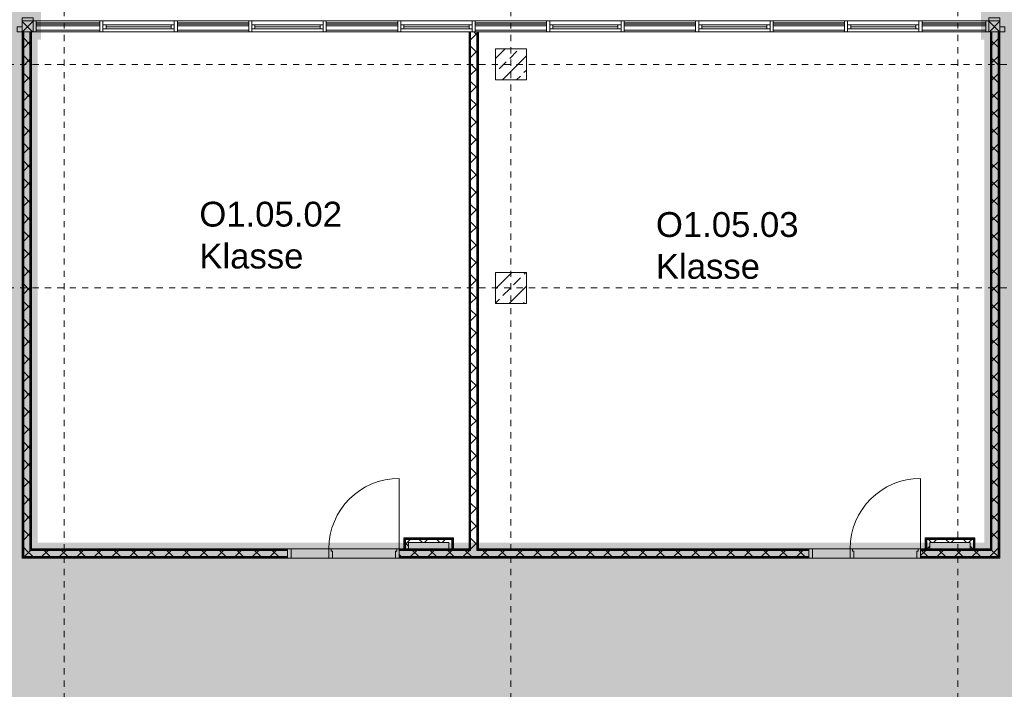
# Model space of a CAD drawing. Header units: metres. Extents: x -52 to 123, y -78 to 33.
# Tile 84 of 112: x 33 to 49, y -14 to -3. Entities that reach past the tile are written whole.
import ezdxf

# ---------------------------------------------------------------- set-up
doc = ezdxf.new("R2010")
doc.units = ezdxf.units.M
doc.linetypes.add('Rasterlinie', pattern=[0.019, 0.01, -0.003, 0.003, -0.003])
doc.linetypes.add('Über Schnittebene 1', pattern=[0.001, 0, -0.001])
for name, color, linetype, lineweight in [('A_Detailelemente', 7, 'Continuous', 9), ('A_Fassadenelemente', 7, 'Continuous', 9), ('A_Fassadenpfosten', 7, 'Continuous', 9), ('A_Geschossdecken', 7, 'Continuous', 9), ('A_Raster', 7, 'Continuous', 9), ('A_Räume_Beschriftung', 7, 'Continuous', 9), ('A_Tragwerksstützen', 7, 'Continuous', 9), ('A_Tragwerksstützen_Stahlbeton', 7, 'Continuous', 9), ('A_Türen', 7, 'Continuous', 9), ('A_Türen_Rahmen', 7, 'Continuous', 9), ('A_Wände', 7, 'Continuous', 9), ('A_Wände_Schraffur', 7, 'Continuous', 18)]:
    doc.layers.add(name, color=color, linetype=linetype, lineweight=lineweight)
doc.styles.add('Arial_B', font='txt', dxfattribs={"height": 0.4})
pattern_1 = [(45, (1.421, 2.104), (-0.14142136, 0.14142136), []), (135, (1.421, 2.104), (-0.14142136, -0.14142136), [])]

# ---------------------------------------------------------------- blocks, each defined once
blk = doc.blocks.new('STB Stütze - rechteckig - STB 50 x 50-V6-BS_Übersicht_O1_BRANDSCHUTZ')
at = {"layer": 'A_Tragwerksstützen'}
h = blk.add_hatch(dxfattribs=at)
h.set_pattern_fill('FP_10', color=256, style=0, pattern_type=2)
h.set_pattern_definition([(45, (-39.735, 6.001), (-0.2283955, 0.2283955), []), (45, (-39.507, 6.001), (-0.2283955, 0.2283955), [0.161, -0.081])])
h.paths.add_polyline_path([(0.242, -0.25), (0.25, -0.25), (0.25, 0.25), (-0.25, 0.25), (-0.25, -0.25), (0.173, -0.25)], flags=0)
at = {"layer": 'A_Tragwerksstützen_Stahlbeton', "lineweight": 18}
for p, q in [((0.25, 0.25), (-0.25, 0.25)), ((-0.25, 0.25), (-0.25, -0.25)), ((0.25, -0.25), (0.25, 0.25)), ((-0.25, -0.25), (0.25, -0.25))]:
    blk.add_line(p, q, dxfattribs=at)
blk = doc.blocks.new('STB Stütze - rechteckig - STB 50 x 50-V7-BS_Übersicht_O1_BRANDSCHUTZ')
at = {"layer": 'A_Tragwerksstützen'}
h = blk.add_hatch(dxfattribs=at)
h.set_pattern_fill('FP_11', color=256, style=0, pattern_type=2)
h.set_pattern_definition([(45, (-39.735, 9.601), (-0.2283955, 0.2283955), []), (45, (-39.507, 9.601), (-0.2283955, 0.2283955), [0.161, -0.081])])
h.paths.add_polyline_path([(0.25, -0.25), (0.25, 0.25), (-0.25, 0.25), (-0.25, -0.25)], flags=0)
at = {"layer": 'A_Tragwerksstützen_Stahlbeton', "lineweight": 18}
for p, q in [((0.25, 0.25), (-0.25, 0.25)), ((-0.25, 0.25), (-0.25, -0.25)), ((0.25, -0.25), (0.25, 0.25)), ((-0.25, -0.25), (0.25, -0.25))]:
    blk.add_line(p, q, dxfattribs=at)
blk = doc.blocks.new('Pfosten rechteckig - 80x80-4356876-BS_Übersicht_O1_BRANDSCHUTZ')
at = {"layer": 'A_Fassadenpfosten'}
for p, q in [((0, 0.04), (-0.08, 0.04)), ((-0.08, 0.04), (-0.08, -0.04)), ((0, -0.04), (0, 0.04)), ((-0.08, -0.04), (0, -0.04))]:
    blk.add_line(p, q, dxfattribs=at)
blk = doc.blocks.new('Pfosten rechteckig - 80x80-1804618-BS_Übersicht_O1_BRANDSCHUTZ')
at = {"layer": 'A_Fassadenpfosten'}
for p, q in [((0, 0.04), (-0.08, 0.04)), ((-0.08, 0.04), (-0.08, -0.04)), ((0, -0.04), (0, 0.04)), ((-0.08, -0.04), (0, -0.04))]:
    blk.add_line(p, q, dxfattribs=at)
blk = doc.blocks.new('GSH_Tuer_I_1flg_SZ_OL_SL - 1800_1135x3200_2135_Voll-4240665-BS_Übersicht_O1_BRANDSCHUTZ')
at = {"layer": 'A_Türen'}
for p, q in [((0.9, 1.224), (0.9, 0.089)), ((-0.235, 0.089), (-0.9, 0.089))]:
    blk.add_line(p, q, dxfattribs=at)
at = {"layer": 'A_Türen', "linetype": 'Über Schnittebene 1'}
for p, q in [((-0.9, 0.089), (0.9, 0.089)), ((0.9, -0.061), (-0.9, -0.061))]:
    blk.add_line(p, q, dxfattribs=at)
at = {"layer": 'A_Türen'}
blk.add_arc((0.9, 0.089), 1.135, 90, 180, dxfattribs=at)
at = {"layer": 'A_Türen_Rahmen'}
for p, q in [((-0.84, 0.089), (-0.9, 0.089)), ((-0.84, -0.061), (-0.84, 0.089)), ((-0.235, 0.089), (-0.84, 0.089)), ((-0.195, 0.089), (-0.235, 0.089)), ((-0.235, 0.089), (-0.235, -0.061)), ((-0.195, 0.049), (-0.195, 0.089)), ((-0.175, 0.049), (-0.195, 0.049)), ((-0.175, -0.061), (-0.175, 0.049)), ((0.86, 0.049), (0.84, 0.049)), ((0.84, 0.049), (0.84, -0.061)), ((0.9, 0.089), (0.86, 0.089)), ((0.86, 0.089), (0.86, 0.049)), ((-0.9, -0.061), (-0.84, -0.061)), ((-0.84, -0.061), (-0.235, -0.061)), ((-0.235, -0.061), (-0.175, -0.061)), ((0.84, -0.061), (0.9, -0.061))]:
    blk.add_line(p, q, dxfattribs=at)
blk = doc.blocks.new('GSH_Tuer_I_1flg_SZ_OL_SL - 1800_1135x3200_2135_Voll-4283939-BS_Übersicht_O1_BRANDSCHUTZ')
at = {"layer": 'A_Türen'}
for p, q in [((0.9, 1.224), (0.9, 0.089)), ((-0.235, 0.089), (-0.9, 0.089))]:
    blk.add_line(p, q, dxfattribs=at)
at = {"layer": 'A_Türen', "linetype": 'Über Schnittebene 1'}
for p, q in [((-0.9, 0.089), (0.9, 0.089)), ((0.9, -0.061), (-0.9, -0.061))]:
    blk.add_line(p, q, dxfattribs=at)
at = {"layer": 'A_Türen'}
blk.add_arc((0.9, 0.089), 1.135, 90, 180, dxfattribs=at)
at = {"layer": 'A_Türen_Rahmen'}
for p, q in [((-0.84, 0.089), (-0.9, 0.089)), ((-0.84, -0.061), (-0.84, 0.089)), ((-0.235, 0.089), (-0.84, 0.089)), ((-0.195, 0.089), (-0.235, 0.089)), ((-0.235, 0.089), (-0.235, -0.061)), ((-0.195, 0.049), (-0.195, 0.089)), ((-0.175, 0.049), (-0.195, 0.049)), ((-0.175, -0.061), (-0.175, 0.049)), ((0.86, 0.049), (0.84, 0.049)), ((0.84, 0.049), (0.84, -0.061)), ((0.9, 0.089), (0.86, 0.089)), ((0.86, 0.089), (0.86, 0.049)), ((-0.9, -0.061), (-0.84, -0.061)), ((-0.84, -0.061), (-0.235, -0.061)), ((-0.235, -0.061), (-0.175, -0.061)), ((0.84, -0.061), (0.9, -0.061))]:
    blk.add_line(p, q, dxfattribs=at)
blk = doc.blocks.new('Pfosten rechteckig - 176x176_WD-3765774-BS_Übersicht_O1_BRANDSCHUTZ')
at = {"layer": 'A_Fassadenpfosten'}
h = blk.add_hatch(dxfattribs=at)
h.set_pattern_fill('FP_54', color=256, style=0, pattern_type=2)
h.set_pattern_definition([(225, (-5.477, 31.97), (0.1414214, -0.1414214), []), (135, (-5.477, 31.97), (-0.1414214, -0.1414214), [])])
h.paths.add_polyline_path([(0, -0.027), (-0.001, -0.066), (-0.176, -0.066), (-0.176, 0.11), (0, 0.109), (0, -0.015)], flags=0)
for p, q in [((-0.176, 0.11), (0, 0.11)), ((-0.176, -0.066), (-0.176, 0.11)), ((0, 0.11), (0, -0.066)), ((0, -0.066), (-0.176, -0.066))]:
    blk.add_line(p, q, dxfattribs=at)
blk = doc.blocks.new('Pfosten rechteckig - 176x176_WD-3770150-BS_Übersicht_O1_BRANDSCHUTZ')
at = {"layer": 'A_Fassadenpfosten'}
h = blk.add_hatch(dxfattribs=at)
h.set_pattern_fill('FP_55', color=256, style=0, pattern_type=2)
h.set_pattern_definition([(225, (-5.477, 47.501), (0.14142136, -0.14142136), []), (135, (-5.477, 47.501), (-0.14142136, -0.14142136), [])])
h.paths.add_polyline_path([(0, 0.015), (0, -0.111), (-0.176, -0.109), (-0.176, 0.065), (0, 0.065), (0, 0.016)], flags=0)
for p, q in [((-0.176, 0.065), (0, 0.065)), ((-0.176, -0.111), (-0.176, 0.065)), ((0, 0.065), (0, -0.111)), ((0, -0.111), (-0.176, -0.111))]:
    blk.add_line(p, q, dxfattribs=at)
blk = doc.blocks.new('Pfosten rechteckig - 50x176-3765261-BS_Übersicht_O1_BRANDSCHUTZ')
at = {"layer": 'A_Fassadenpfosten'}
for p, q in [((-0.05, 0.0655), (0, 0.0655)), ((-0.05, -0.1105), (-0.05, 0.0655)), ((0, 0.0655), (0, -0.1105)), ((0, -0.1105), (-0.05, -0.1105))]:
    blk.add_line(p, q, dxfattribs=at)
blk = doc.blocks.new('Pfosten rechteckig - 50x176-3765381-BS_Übersicht_O1_BRANDSCHUTZ')
at = {"layer": 'A_Fassadenpfosten'}
for p, q in [((-0.05, 0.1105), (0, 0.1105)), ((-0.05, -0.0655), (-0.05, 0.1105)), ((0, 0.1105), (0, -0.0655)), ((0, -0.0655), (-0.05, -0.0655))]:
    blk.add_line(p, q, dxfattribs=at)
blk = doc.blocks.new('Pfosten rechteckig - 125x176-V354-BS_Übersicht_O1_BRANDSCHUTZ')
at = {"layer": 'A_Fassadenpfosten'}
for p, q in [((47.781, -3.197), (48.807, -3.197)), ((47.781, -3.373), (48.807, -3.373))]:
    blk.add_line(p, q, dxfattribs=at)
blk = doc.blocks.new('Pfosten rechteckig - 50x176-3770182-BS_Übersicht_O1_BRANDSCHUTZ')
at = {"layer": 'A_Fassadenpfosten'}
for p, q in [((0, 0.0655), (-0.05, 0.0655)), ((-0.05, 0.0655), (-0.05, -0.1105)), ((0, -0.1105), (0, 0.0655)), ((-0.05, -0.1105), (0, -0.1105))]:
    blk.add_line(p, q, dxfattribs=at)
blk = doc.blocks.new('Pfosten rechteckig - 125x176-1782135-BS_Übersicht_O1_BRANDSCHUTZ')
at = {"layer": 'A_Fassadenpfosten'}
for p, q in [((66.981, -3.197), (68.131, -3.197)), ((66.981, -3.373), (68.131, -3.373))]:
    blk.add_line(p, q, dxfattribs=at)
blk = doc.blocks.new('Pfosten rechteckig - 125x176-V41-BS_Übersicht_O1_BRANDSCHUTZ')
at = {"layer": 'A_Fassadenpfosten'}
for p, q in [((60.981, -3.197), (62.131, -3.197)), ((61.031, -3.373), (62.131, -3.373))]:
    blk.add_line(p, q, dxfattribs=at)
blk = doc.blocks.new('Pfosten rechteckig - 125x176-V42-BS_Übersicht_O1_BRANDSCHUTZ')
at = {"layer": 'A_Fassadenpfosten'}
for p, q in [((59.781, -3.197), (60.931, -3.197)), ((59.781, -3.373), (60.881, -3.373))]:
    blk.add_line(p, q, dxfattribs=at)
blk = doc.blocks.new('Pfosten rechteckig - 125x176-3770850-BS_Übersicht_O1_BRANDSCHUTZ')
at = {"layer": 'A_Fassadenpfosten'}
for p, q in [((53.907, -3.197), (54.931, -3.197)), ((53.907, -3.373), (54.931, -3.373))]:
    blk.add_line(p, q, dxfattribs=at)
blk = doc.blocks.new('Systemelement - Verglasung-3770914-BS_Übersicht_O1_BRANDSCHUTZ')
at = {"layer": 'A_Fassadenelemente'}
for p, q in [((0.513, 0.015), (-0.513, 0.015)), ((-0.513, 0.015), (-0.513, -0.015)), ((0.513, -0.015), (0.513, 0.015)), ((-0.513, -0.015), (0.513, -0.015))]:
    blk.add_line(p, q, dxfattribs=at)
blk = doc.blocks.new('GSH_Fassade_Fenster_1flg - GSH_Fassade_Fenster_1flg-6000004-BS_Übersicht_O1_BRANDSCHUTZ')
at = {"layer": 'A_Fassadenelemente'}
for p, q in [((-0.525, 0.06), (-0.575, 0.06)), ((-0.575, 0.06), (-0.575, 0)), ((-0.575, 0), (-0.525, 0)), ((-0.525, 0), (-0.525, 0.06)), ((-0.525, 0.06), (0.525, 0.06)), ((0.525, 0.03), (-0.525, 0.03)), ((0.525, 0), (-0.525, 0)), ((0.575, 0.06), (0.525, 0.06)), ((0.525, 0.06), (0.525, 0)), ((0.525, 0), (0.575, 0)), ((0.575, 0), (0.575, 0.06))]:
    blk.add_line(p, q, dxfattribs=at)
blk = doc.blocks.new('Systemelement - Verglasung-1782333-BS_Übersicht_O1_BRANDSCHUTZ')
at = {"layer": 'A_Fassadenelemente'}
for p, q in [((0.575, 0.015), (-0.575, 0.015)), ((-0.575, 0.015), (-0.575, -0.015)), ((0.575, -0.015), (0.575, 0.015)), ((-0.575, -0.015), (0.575, -0.015))]:
    blk.add_line(p, q, dxfattribs=at)
blk = doc.blocks.new('Systemelement - Verglasung-3770847-BS_Übersicht_O1_BRANDSCHUTZ')
at = {"layer": 'A_Fassadenelemente'}
for p, q in [((0.512, 0.015), (-0.512, 0.015)), ((-0.512, 0.015), (-0.512, -0.015)), ((0.512, -0.015), (0.512, 0.015)), ((-0.512, -0.015), (0.512, -0.015))]:
    blk.add_line(p, q, dxfattribs=at)
blk = doc.blocks.new('Pfosten rechteckig - 25x175-3770851-BS_Übersicht_O1_BRANDSCHUTZ')
at = {"layer": 'A_Fassadenpfosten'}
for p, q in [((53.907, -3.225), (54.931, -3.225)), ((54.931, -3.345), (53.907, -3.345))]:
    blk.add_line(p, q, dxfattribs=at)
blk = doc.blocks.new('Pfosten rechteckig - 25x175-1673964-BS_Übersicht_O1_BRANDSCHUTZ')
at = {"layer": 'A_Fassadenpfosten'}
for p, q in [((56.181, -3.225), (57.331, -3.225)), ((57.331, -3.345), (56.181, -3.345))]:
    blk.add_line(p, q, dxfattribs=at)
blk = doc.blocks.new('Pfosten rechteckig - 25x175-V355-BS_Übersicht_O1_BRANDSCHUTZ')
at = {"layer": 'A_Fassadenpfosten'}
for p, q in [((47.781, -3.225), (48.807, -3.225)), ((48.807, -3.345), (47.781, -3.345))]:
    blk.add_line(p, q, dxfattribs=at)
blk = doc.blocks.new('Pfosten rechteckig - 50x176-1782326-BS_Übersicht_O1_BRANDSCHUTZ')
at = {"layer": 'A_Fassadenpfosten'}
for p, q in [((-0.025, 0.0655), (0.025, 0.0655)), ((-0.025, -0.1105), (-0.025, 0.0655)), ((0.025, 0.0655), (0.025, -0.1105)), ((0.025, -0.1105), (-0.025, -0.1105))]:
    blk.add_line(p, q, dxfattribs=at)

msp = doc.modelspace()

# ---------------------------------------------------------------- hatches: boundary and pattern name
at = {"layer": 'A_Detailelemente', "true_color": 0xc2e2c4}
for points in [[(32.477, -33.197), (33.206, -33.197), (33.206, -16.347), (49.032, -16.347), (49.032, -11.847), (33.28, -11.847), (33.28, 21.913), (28.606, 21.913), (28.606, -3.447), (28.626, -3.447), (28.626, -7.947), (28.606, -7.947), (28.606, -33.197), (32.206, -33.197)], [(49.106, -33.267), (53.706, -33.267), (53.706, -16.422), (54.28, -16.422), (54.28, -11.847), (53.68, -11.847), (53.68, 12.263), (49.032, 12.263), (49.032, -33.267), (49.102, -33.267)]]:
    msp.add_hatch(color=254, dxfattribs=at).paths.add_polyline_path(points, flags=0)
at = {"layer": 'A_Detailelemente', "true_color": 0xff5959}
h = msp.add_hatch(color=11, dxfattribs=at)
h.paths.add_polyline_path([(33.28, -3.497), (33.581, -3.497), (33.581, 5.078), (33.28, 5.078), (33.28, -3.475)], flags=0)
h.paths.add_polyline_path([(24.78, -3.447), (28.606, -3.447), (28.606, -3.097), (20.156, -3.097), (20.156, -3.447), (24.656, -3.447)], flags=0)
h = msp.add_hatch(color=11, dxfattribs=at)
h.paths.add_polyline_path([(48.907, -3.497), (49.032, -3.497), (49.031, 5.078), (48.731, 5.078), (48.731, -3.497), (48.906, -3.497)], flags=0)
h.paths.add_polyline_path([(53.693, -3.497), (53.981, -3.497), (53.981, 5.078), (53.68, 5.078), (53.68, -3.497), (53.693, -3.497)], flags=0)
at = {"layer": 'A_Detailelemente', "true_color": 0xebdb14}
msp.add_hatch(color=40, dxfattribs=at).paths.add_polyline_path([(34.539, -11.847), (49.032, -11.847), (49.032, -3.497), (48.782, -3.497), (48.782, -11.597), (33.53, -11.597), (33.53, -3.497), (33.28, -3.497), (33.28, -11.847), (34.533, -11.847)], flags=0)
at = {"layer": 'A_Wände_Schraffur', "lineweight": 9}
h = msp.add_hatch(dxfattribs=at)
h.set_pattern_fill('FP_2', color=256, style=0, pattern_type=2)
h.set_pattern_definition(pattern_1)
h.paths.add_polyline_path([(33.405, -11.722), (33.405, -3.373), (33.305, -3.373), (33.305, -11.722), (33.314, -11.722)], flags=0)
h = msp.add_hatch(dxfattribs=at)
h.set_pattern_fill('FP_2', color=256, style=0, pattern_type=2)
h.set_pattern_definition(pattern_1)
h.paths.add_polyline_path([(40.506, -11.722), (40.606, -11.722), (40.606, -3.373), (40.506, -3.373), (40.506, -11.709)], flags=0)
h = msp.add_hatch(dxfattribs=at)
h.set_pattern_fill('FP_2', color=256, style=0, pattern_type=2)
h.set_pattern_definition(pattern_1)
h.paths.add_polyline_path([(49.007, -11.822), (49.006, -3.373), (48.907, -3.373), (48.907, -11.822), (49.006, -11.822)], flags=0)
h = msp.add_hatch(dxfattribs=at)
h.set_pattern_fill('FP_2', color=256, style=0, pattern_type=2)
h.set_pattern_definition(pattern_1)
h.paths.add_polyline_path([(40.156, -11.697), (40.206, -11.697), (40.206, -11.547), (39.456, -11.547), (39.456, -11.697), (39.506, -11.697), (39.506, -11.597), (40.156, -11.597)], flags=0)
h = msp.add_hatch(dxfattribs=at)
h.set_pattern_fill('FP_2', color=256, style=0, pattern_type=2)
h.set_pattern_definition(pattern_1)
h.paths.add_polyline_path([(48.607, -11.697), (48.607, -11.547), (47.857, -11.547), (47.857, -11.697), (47.907, -11.697), (47.907, -11.597), (48.557, -11.597), (48.557, -11.697)], flags=0)
h = msp.add_hatch(dxfattribs=at)
h.set_pattern_fill('FP_2', color=256, style=0, pattern_type=2)
h.set_pattern_definition(pattern_1)
h.paths.add_polyline_path([(40.754, -11.822), (45.956, -11.822), (45.956, -11.722), (39.356, -11.722), (39.356, -11.822), (40.631, -11.822)], flags=0)
h.paths.add_polyline_path([(48.882, -11.822), (48.907, -11.822), (48.907, -11.722), (47.756, -11.722), (47.756, -11.822), (48.782, -11.822)], flags=0)
h.paths.add_polyline_path([(36.972, -11.822), (37.556, -11.822), (37.556, -11.722), (33.305, -11.722), (33.305, -11.822), (36.247, -11.822)], flags=0)

# ---------------------------------------------------------------- linework, layer by layer
at = {"layer": 'A_Geschossdecken'}
for p, q in [((38.261, -11.697), (39.316, -11.697)), ((46.661, -11.697), (47.716, -11.697)), ((39.296, -11.847), (38.281, -11.847)), ((47.696, -11.847), (46.681, -11.847))]:
    msp.add_line(p, q, dxfattribs=at)
at = {"layer": 'A_Raster', "linetype": 'Rasterlinie'}
for p, q in [((33.956, -64.12), (33.956, 31.557)), ((41.156, -64.12), (41.156, 31.557)), ((48.356, -64.12), (48.356, 31.557)), ((9.846, -3.897), (94.587, -3.897)), ((9.846, -7.497), (94.587, -7.497))]:
    msp.add_line(p, q, dxfattribs=at)
at = {"layer": 'A_Wände', "lineweight": 18}
for p, q in [((33.28, -3.373), (33.28, -11.847)), ((33.43, -3.373), (33.28, -3.373)), ((33.43, -11.697), (33.43, -3.373)), ((40.481, -3.373), (40.481, -11.697)), ((40.631, -3.373), (40.481, -3.373)), ((40.631, -11.697), (40.631, -3.373)), ((48.882, -3.373), (48.882, -11.697)), ((49.032, -3.373), (48.882, -3.373)), ((49.032, -11.847), (49.032, -3.373)), ((40.231, -11.522), (39.431, -11.522)), ((39.431, -11.522), (39.431, -11.697)), ((40.231, -11.697), (40.231, -11.522)), ((48.632, -11.522), (47.832, -11.522)), ((47.832, -11.522), (47.832, -11.697)), ((48.632, -11.697), (48.632, -11.522)), ((37.556, -11.697), (33.43, -11.697)), ((37.556, -11.847), (37.556, -11.697)), ((40.481, -11.697), (39.356, -11.697)), ((39.356, -11.697), (39.356, -11.847)), ((45.956, -11.697), (40.631, -11.697)), ((45.956, -11.847), (45.956, -11.697)), ((48.882, -11.697), (47.756, -11.697)), ((47.756, -11.697), (47.756, -11.847)), ((33.28, -11.847), (37.556, -11.847)), ((39.356, -11.847), (45.956, -11.847)), ((47.756, -11.847), (49.032, -11.847))]:
    msp.add_line(p, q, dxfattribs=at)
at = {"layer": 'A_Wände'}
for p, q in [((33.293, -11.834), (33.293, -3.373)), ((33.305, -11.822), (33.305, -3.373)), ((33.405, -11.722), (33.405, -3.373)), ((33.418, -11.709), (33.418, -3.373)), ((40.494, -11.709), (40.494, -3.373)), ((40.506, -11.722), (40.506, -3.373)), ((40.606, -11.722), (40.606, -3.373)), ((40.619, -11.709), (40.619, -3.373)), ((48.895, -11.709), (48.895, -3.373)), ((48.907, -11.722), (48.907, -3.373)), ((49.007, -11.822), (49.007, -3.373)), ((49.02, -11.834), (49.02, -3.373)), ((39.444, -11.534), (39.444, -11.697)), ((40.219, -11.534), (39.444, -11.534)), ((39.456, -11.547), (39.456, -11.697)), ((40.206, -11.547), (39.456, -11.547)), ((40.206, -11.697), (40.206, -11.547)), ((40.219, -11.697), (40.219, -11.534)), ((47.845, -11.534), (47.845, -11.697)), ((48.62, -11.534), (47.845, -11.534)), ((47.857, -11.547), (47.857, -11.697)), ((48.607, -11.547), (47.857, -11.547)), ((48.607, -11.697), (48.607, -11.547)), ((48.62, -11.697), (48.62, -11.534)), ((37.556, -11.722), (33.405, -11.722)), ((37.556, -11.709), (33.418, -11.709)), ((40.494, -11.709), (39.356, -11.709)), ((40.506, -11.722), (39.356, -11.722)), ((40.156, -11.597), (39.506, -11.597)), ((39.506, -11.597), (39.506, -11.697)), ((40.156, -11.697), (40.156, -11.597)), ((45.956, -11.722), (40.606, -11.722)), ((45.956, -11.709), (40.619, -11.709)), ((48.895, -11.709), (47.756, -11.709)), ((48.907, -11.722), (47.756, -11.722)), ((48.557, -11.597), (47.907, -11.597)), ((47.907, -11.597), (47.907, -11.697)), ((48.557, -11.697), (48.557, -11.597)), ((37.556, -11.834), (33.293, -11.834)), ((37.556, -11.822), (33.305, -11.822)), ((45.956, -11.822), (39.356, -11.822)), ((45.956, -11.834), (39.356, -11.834)), ((49.007, -11.822), (47.756, -11.822)), ((49.02, -11.834), (47.756, -11.834))]:
    msp.add_line(p, q, dxfattribs=at)

# ---------------------------------------------------------------- block references
at = {"layer": 'A_Fassadenelemente', "rotation": 180}
for name, p in [('Systemelement - Verglasung-3770847-BS_Übersicht_O1_BRANDSCHUTZ', (34.019, -3.262)), ('GSH_Fassade_Fenster_1flg - GSH_Fassade_Fenster_1flg-6000004-BS_Übersicht_O1_BRANDSCHUTZ', (35.156, -3.262)), ('Systemelement - Verglasung-1782333-BS_Übersicht_O1_BRANDSCHUTZ', (36.356, -3.262)), ('GSH_Fassade_Fenster_1flg - GSH_Fassade_Fenster_1flg-6000004-BS_Übersicht_O1_BRANDSCHUTZ', (37.556, -3.262)), ('Systemelement - Verglasung-1782333-BS_Übersicht_O1_BRANDSCHUTZ', (38.756, -3.262)), ('GSH_Fassade_Fenster_1flg - GSH_Fassade_Fenster_1flg-6000004-BS_Übersicht_O1_BRANDSCHUTZ', (39.956, -3.262)), ('Systemelement - Verglasung-1782333-BS_Übersicht_O1_BRANDSCHUTZ', (41.156, -3.262)), ('GSH_Fassade_Fenster_1flg - GSH_Fassade_Fenster_1flg-6000004-BS_Übersicht_O1_BRANDSCHUTZ', (42.356, -3.262)), ('Systemelement - Verglasung-1782333-BS_Übersicht_O1_BRANDSCHUTZ', (43.556, -3.262)), ('GSH_Fassade_Fenster_1flg - GSH_Fassade_Fenster_1flg-6000004-BS_Übersicht_O1_BRANDSCHUTZ', (44.756, -3.262)), ('Systemelement - Verglasung-1782333-BS_Übersicht_O1_BRANDSCHUTZ', (45.956, -3.262)), ('GSH_Fassade_Fenster_1flg - GSH_Fassade_Fenster_1flg-6000004-BS_Übersicht_O1_BRANDSCHUTZ', (47.156, -3.262)), ('Systemelement - Verglasung-3770914-BS_Übersicht_O1_BRANDSCHUTZ', (48.294, -3.262))]:
    msp.add_blockref(name, p, dxfattribs=at)
at = {"layer": 'A_Fassadenpfosten', "extrusion": (0, 0, -1)}
for name, p, rotation in [('Pfosten rechteckig - 50x176-3765381-BS_Übersicht_O1_BRANDSCHUTZ', (-33.392, -3.197), 269.9999999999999), ('Pfosten rechteckig - 50x176-3765261-BS_Übersicht_O1_BRANDSCHUTZ', (-48.921, -3.197), 270.0000000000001), ('Pfosten rechteckig - 176x176_WD-3765774-BS_Übersicht_O1_BRANDSCHUTZ', (-33.391, -3.373), 270), ('Pfosten rechteckig - 176x176_WD-3770150-BS_Übersicht_O1_BRANDSCHUTZ', (-48.922, -3.373), 270)]:
    msp.add_blockref(name, p, dxfattribs=dict(at, rotation=rotation))
at = {"layer": 'A_Fassadenpfosten'}
for name, p in [('Pfosten rechteckig - 80x80-1804618-BS_Übersicht_O1_BRANDSCHUTZ', (33.28, -3.333)), ('Pfosten rechteckig - 125x176-3770850-BS_Übersicht_O1_BRANDSCHUTZ', (-20.4, 0)), ('Pfosten rechteckig - 25x175-3770851-BS_Übersicht_O1_BRANDSCHUTZ', (-20.4, 0)), ('Pfosten rechteckig - 125x176-1782135-BS_Übersicht_O1_BRANDSCHUTZ', (-32.4, 0)), ('Pfosten rechteckig - 125x176-1782135-BS_Übersicht_O1_BRANDSCHUTZ', (-31.2, 0)), ('Pfosten rechteckig - 25x175-1673964-BS_Übersicht_O1_BRANDSCHUTZ', (-20.4, 0)), ('Pfosten rechteckig - 125x176-1782135-BS_Übersicht_O1_BRANDSCHUTZ', (-30, 0)), ('Pfosten rechteckig - 125x176-1782135-BS_Übersicht_O1_BRANDSCHUTZ', (-28.8, 0)), ('Pfosten rechteckig - 25x175-1673964-BS_Übersicht_O1_BRANDSCHUTZ', (-18, 0)), ('Pfosten rechteckig - 125x176-V42-BS_Übersicht_O1_BRANDSCHUTZ', (-20.4, 0)), ('Pfosten rechteckig - 125x176-V41-BS_Übersicht_O1_BRANDSCHUTZ', (-20.4, 0)), ('Pfosten rechteckig - 25x175-1673964-BS_Übersicht_O1_BRANDSCHUTZ', (-15.6, 0)), ('Pfosten rechteckig - 125x176-1782135-BS_Übersicht_O1_BRANDSCHUTZ', (-25.2, 0)), ('Pfosten rechteckig - 125x176-1782135-BS_Übersicht_O1_BRANDSCHUTZ', (-24, 0)), ('Pfosten rechteckig - 25x175-1673964-BS_Übersicht_O1_BRANDSCHUTZ', (-13.2, 0)), ('Pfosten rechteckig - 125x176-1782135-BS_Übersicht_O1_BRANDSCHUTZ', (-22.8, 0)), ('Pfosten rechteckig - 125x176-1782135-BS_Übersicht_O1_BRANDSCHUTZ', (-21.6, 0)), ('Pfosten rechteckig - 25x175-1673964-BS_Übersicht_O1_BRANDSCHUTZ', (-10.8, 0)), ('Pfosten rechteckig - 125x176-1782135-BS_Übersicht_O1_BRANDSCHUTZ', (-20.4, 0)), ('Pfosten rechteckig - 125x176-V354-BS_Übersicht_O1_BRANDSCHUTZ', (0, 0)), ('Pfosten rechteckig - 25x175-V355-BS_Übersicht_O1_BRANDSCHUTZ', (0, 0)), ('Pfosten rechteckig - 50x176-3770182-BS_Übersicht_O1_BRANDSCHUTZ', (48.857, -3.262))]:
    msp.add_blockref(name, p, dxfattribs=at)
at = {"layer": 'A_Fassadenpfosten', "extrusion": (0, 0, -1)}
for name, p in [('Pfosten rechteckig - 50x176-3765261-BS_Übersicht_O1_BRANDSCHUTZ', (-33.457, -3.262)), ('Pfosten rechteckig - 50x176-1782326-BS_Übersicht_O1_BRANDSCHUTZ', (-34.556, -3.262)), ('Pfosten rechteckig - 50x176-1782326-BS_Übersicht_O1_BRANDSCHUTZ', (-35.756, -3.262)), ('Pfosten rechteckig - 50x176-1782326-BS_Übersicht_O1_BRANDSCHUTZ', (-36.956, -3.262)), ('Pfosten rechteckig - 50x176-1782326-BS_Übersicht_O1_BRANDSCHUTZ', (-38.156, -3.262)), ('Pfosten rechteckig - 50x176-1782326-BS_Übersicht_O1_BRANDSCHUTZ', (-39.356, -3.262)), ('Pfosten rechteckig - 50x176-1782326-BS_Übersicht_O1_BRANDSCHUTZ', (-40.556, -3.262)), ('Pfosten rechteckig - 50x176-1782326-BS_Übersicht_O1_BRANDSCHUTZ', (-41.756, -3.262)), ('Pfosten rechteckig - 50x176-1782326-BS_Übersicht_O1_BRANDSCHUTZ', (-42.956, -3.262)), ('Pfosten rechteckig - 50x176-1782326-BS_Übersicht_O1_BRANDSCHUTZ', (-44.156, -3.262)), ('Pfosten rechteckig - 50x176-1782326-BS_Übersicht_O1_BRANDSCHUTZ', (-45.356, -3.262)), ('Pfosten rechteckig - 50x176-1782326-BS_Übersicht_O1_BRANDSCHUTZ', (-46.556, -3.262)), ('Pfosten rechteckig - 50x176-1782326-BS_Übersicht_O1_BRANDSCHUTZ', (-47.756, -3.262))]:
    msp.add_blockref(name, p, dxfattribs=at)
at = {"layer": 'A_Fassadenpfosten', "rotation": 180}
msp.add_blockref('Pfosten rechteckig - 80x80-4356876-BS_Übersicht_O1_BRANDSCHUTZ', (49.032, -3.333), dxfattribs=at)
at = {"layer": 'A_Tragwerksstützen'}
for name, p in [('STB Stütze - rechteckig - STB 50 x 50-V6-BS_Übersicht_O1_BRANDSCHUTZ', (41.156, -3.897)), ('STB Stütze - rechteckig - STB 50 x 50-V7-BS_Übersicht_O1_BRANDSCHUTZ', (41.156, -7.497))]:
    msp.add_blockref(name, p, dxfattribs=at)
at = {"layer": 'A_Türen'}
for name, p in [('GSH_Tuer_I_1flg_SZ_OL_SL - 1800_1135x3200_2135_Voll-4240665-BS_Übersicht_O1_BRANDSCHUTZ', (38.456, -11.786)), ('GSH_Tuer_I_1flg_SZ_OL_SL - 1800_1135x3200_2135_Voll-4283939-BS_Übersicht_O1_BRANDSCHUTZ', (46.856, -11.786))]:
    msp.add_blockref(name, p, dxfattribs=at)

# ---------------------------------------------------------------- texts
at = {"layer": 'A_Räume_Beschriftung', "char_height": 0.4, "attachment_point": 1, "style": 'Arial_B'}
for s, insert, width in [('O1.05.02', (36.135, -6.108), 2.83797), ('O1.05.03', (43.492, -6.275), 2.83797), ('Klasse', (36.135, -6.783), 2.22869), ('Klasse', (43.492, -6.949), 2.22869)]:
    msp.add_mtext(s, dxfattribs=dict(at, insert=insert, width=width))

doc.saveas('drawing.dxf')
